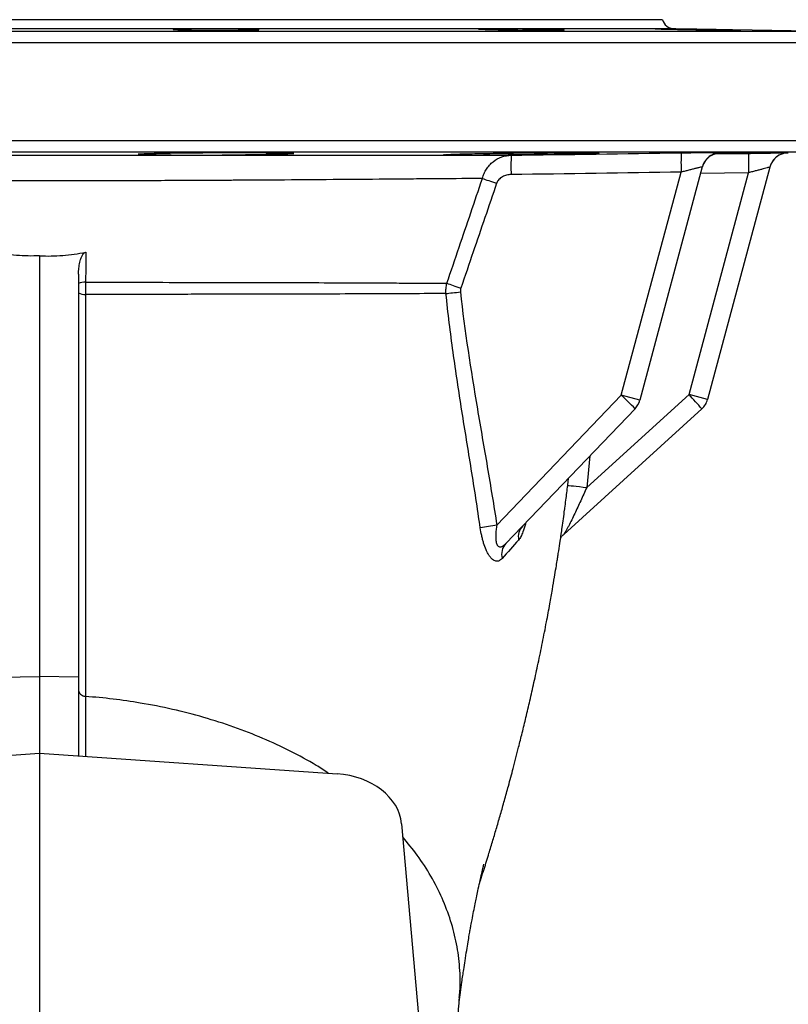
# Model space of a CAD drawing. Header units: millimetres. Extents: x 3 to 2256, y 2 to 1102.
# Tile 6 of 11: x 215 to 412, y 849 to 1102. Entities that reach past the tile are written whole.
import ezdxf

# ---------------------------------------------------------------- set-up
doc = ezdxf.new("R2010")
doc.units = ezdxf.units.MM

msp = doc.modelspace()

# ---------------------------------------------------------------- linework, layer by layer
at = {"color": 7, "linetype": 'Continuous', "lineweight": 25}
for p, q in [((379.84, 1101.65), (59.84, 1101.65)), ((419.39, 1098.7), (382.71, 1099.34)), ((369.22, 1005.16), (384.58, 1062.48)), ((390.03, 1063.82), (373.97, 1003.89)), ((407.37, 1063.77), (391.37, 1004.07)), ((386.62, 1005.34), (401.89, 1062.33)), ((219.84, 1041.01), (219.84, 932.92)), ((229.84, 1036.3), (229.84, 932.77)), ((337.27, 971.8), (369.22, 1005.16)), ((360.34, 981.47), (386.62, 1005.34)), ((373.97, 1003.89), (369.22, 1005.16)), ((391.37, 1004.07), (386.62, 1005.34)), ((372.75, 1001.72), (339.56, 967.09)), ((389.9, 1001.66), (354.43, 969.44)), ((209.84, 932.77), (219.84, 932.92)), ((219.84, 932.92), (219.84, 913.2)), ((229.84, 932.77), (219.84, 932.92)), ((229.84, 932.77), (229.84, 912.51)), ((143.47, 907.92), (219.84, 913.2)), ((219.84, 913.2), (219.84, 765.28)), ((219.84, 913.2), (296.21, 907.92)), ((312.8, 895.09), (317.82, 838.39))]:
    msp.add_line(p, q, dxfattribs=at)
at = {"color": 8, "linetype": 'Continuous', "lineweight": 25}
for p, q in [((20.29, 1098.7), (219.84, 1098.7)), ((382.71, 1099.34), (56.97, 1099.34)), ((219.84, 1098.7), (419.39, 1098.7)), ((422.31, 1095.7), (17.34, 1095.7)), ((17.34, 1070.6), (219.84, 1070.6)), ((219.84, 1070.6), (422.34, 1070.6)), ((419.39, 1067.6), (20.29, 1067.6)), ((393.17, 1067.15), (401.89, 1067.3)), ((401.89, 1062.33), (389.57, 1062.11)), ((361.11, 989.57), (360.34, 981.47)), ((355.46, 982.04), (355.66, 983.89))]:
    msp.add_line(p, q, dxfattribs=at)
at = {"color": 7, "linetype": 'Continuous', "lineweight": 25, "flags": 128}
for points in [[(333.56, 1060.86), (333.9, 1060.74), (334.29, 1060.61), (334.71, 1060.46), (335.17, 1060.31), (335.65, 1060.14), (336.16, 1059.97), (336.67, 1059.8), (337.2, 1059.62)], [(231.67, 1041.91), (231.67, 1037.97), (231.66, 1034.2)], [(324.43, 1033.94), (324.78, 1033.82), (325.16, 1033.69), (325.58, 1033.54), (326.03, 1033.39), (326.5, 1033.23), (326.99, 1033.06), (327.5, 1032.88), (328.01, 1032.71)], [(324.2, 1031.31), (324.56, 1031.35), (324.97, 1031.4), (325.4, 1031.45), (325.86, 1031.5), (326.35, 1031.55), (326.86, 1031.61), (327.37, 1031.67), (327.9, 1031.72)], [(355.46, 982.04), (355.57, 982.03), (355.86, 981.99), (356.31, 981.94), (356.92, 981.87), (357.65, 981.79), (358.49, 981.69), (359.4, 981.58), (360.34, 981.47)]]:
    msp.add_lwpolyline(points, dxfattribs=at)
at = {"color": 7, "linetype": 'Continuous', "lineweight": 25}
for centre, radius, start, end in [((382.76, 1102.34), 3, 193.3234, 269), ((460.15, 1064.83), 75.6, 178.0083, 181.7808), ((412.19, 1062.47), 5, 91.0135, 165), ((416.82, 1064.1), 75.94, 177.9325, 181.6882), ((394.84, 1062.45), 5, 121.0039, 164.9999), ((394.86, 1062.53), 5, 122.067, 164.9998), ((476.2, 1064.86), 74.35, 178.1129, 181.9487), ((412.19, 1062.47), 5, 113.3189, 165), ((231.25, 1031.41), 2.82, 81.6054, 120.0931), ((231.26, 1033.45), 2.4, 233.7328, 279.61), ((269.27, 899.08), 145.75, 44.7678, 46.7034), ((291.36, 917.17), 129.81, 40.6114, 42.7862), ((369.14, 1005.18), 5, 316.2244, 345), ((386.54, 1005.36), 5, 312.2478, 345), ((398.1, 577.64), 398.82, 98.7735, 99.3933), ((347.03, 968.72), 4.26, 137.1194, 190.0717), ((342.65, 964.26), 4.18, 137.5078, 194.1504)]:
    msp.add_arc(centre, radius, start, end, dxfattribs=at)
at = {"color": 8, "linetype": 'Continuous', "lineweight": 25}
for centre, start, end in [((394.86, 1062.53), 90.8936, 122.0671), ((394.84, 1062.45), 90.9152, 121.004), ((412.19, 1062.47), 90.9996, 113.3189)]:
    msp.add_arc(centre, 5, start, end, dxfattribs=at)
at = {"color": 7, "linetype": 'Continuous', "lineweight": 25}
msp.add_ellipse((294.84, 894.39), major_axis=(18, -0.48), ratio=0.75448, start_param=0.086798, end_param=1.514472, dxfattribs=at)
for points, knots in [([(267.98, 1099.29), (268.68, 1099.29), (269.36, 1099.28), (270.32, 1099.27), (270.63, 1099.26), (271.25, 1099.25), (271.55, 1099.25), (272.41, 1099.23), (272.93, 1099.22), (273.64, 1099.2), (273.86, 1099.2), (274.29, 1099.19), (274.48, 1099.18), (275.02, 1099.16), (275.32, 1099.15), (275.66, 1099.13), (275.76, 1099.12), (275.93, 1099.11), (276.06, 1099.1), (276.12, 1099.09), (276.14, 1099.07), (276.13, 1099.07), (276.06, 1099.05), (275.94, 1099.04), (275.67, 1099.02), (275.56, 1099.02), (275.3, 1099.01), (275.16, 1099), (274.68, 1098.99), (274.3, 1098.98), (273.64, 1098.97), (273.41, 1098.97), (272.91, 1098.96), (272.66, 1098.96), (271.85, 1098.95), (271.27, 1098.95), (270.01, 1098.94), (269.35, 1098.94), (268.33, 1098.94), (267.99, 1098.94), (267.29, 1098.94), (266.93, 1098.94), (265.85, 1098.94), (265.14, 1098.94), (263.7, 1098.95), (262.98, 1098.96), (261.59, 1098.97), (260.92, 1098.98), (259.95, 1098.99), (259.63, 1098.99), (259.02, 1099), (258.43, 1099.01), (257.88, 1099.02), (257.36, 1099.03), (257.1, 1099.03), (256.39, 1099.05), (255.97, 1099.06), (255.43, 1099.08), (255.27, 1099.09), (254.97, 1099.1), (254.83, 1099.11), (254.49, 1099.12), (254.32, 1099.14), (254.18, 1099.16), (254.15, 1099.16), (254.13, 1099.17), (254.13, 1099.18), (254.2, 1099.2), (254.32, 1099.21), (254.6, 1099.23), (254.71, 1099.23), (254.96, 1099.24), (255.25, 1099.25), (255.6, 1099.26), (255.98, 1099.27), (256.18, 1099.28), (256.84, 1099.29), (257.33, 1099.29), (258.41, 1099.31), (259.01, 1099.31), (260.25, 1099.32), (260.9, 1099.32), (261.93, 1099.32), (262.28, 1099.32), (262.98, 1099.32), (263.33, 1099.32), (264.4, 1099.32), (265.12, 1099.32), (266.57, 1099.31), (267.28, 1099.3), (267.98, 1099.29)], [0, 0, 0, 0, 0.03125, 0.03125, 0.046875, 0.046875, 0.0625, 0.0625, 0.09375, 0.09375, 0.109375, 0.109375, 0.125, 0.125, 0.15625, 0.15625, 0.171875, 0.171875, 0.1875, 0.203125, 0.203125, 0.21875, 0.21875, 0.25, 0.25, 0.265625, 0.265625, 0.28125, 0.28125, 0.3125, 0.3125, 0.328125, 0.328125, 0.34375, 0.34375, 0.375, 0.375, 0.40625, 0.40625, 0.421875, 0.421875, 0.4375, 0.4375, 0.46875, 0.46875, 0.5, 0.5, 0.53125, 0.53125, 0.546875, 0.546875, 0.5625, 0.578125, 0.578125, 0.59375, 0.59375, 0.625, 0.625, 0.640625, 0.640625, 0.65625, 0.65625, 0.6875, 0.6875, 0.703125, 0.703125, 0.71875, 0.71875, 0.75, 0.75, 0.765625, 0.765625, 0.78125, 0.796875, 0.796875, 0.8125, 0.8125, 0.84375, 0.84375, 0.875, 0.875, 0.90625, 0.90625, 0.921875, 0.921875, 0.9375, 0.9375, 0.96875, 0.96875, 1, 1, 1, 1]), ([(340.74, 1099.29), (341.44, 1099.29), (342.15, 1099.28), (343.22, 1099.27), (343.58, 1099.26), (344.3, 1099.25), (344.67, 1099.25), (345.74, 1099.23), (346.44, 1099.22), (347.46, 1099.2), (347.79, 1099.2), (348.46, 1099.19), (348.78, 1099.18), (349.71, 1099.16), (350.29, 1099.15), (351.11, 1099.13), (351.37, 1099.12), (351.86, 1099.11), (352.32, 1099.1), (352.73, 1099.09), (353.11, 1099.07), (353.29, 1099.07), (353.77, 1099.05), (354.02, 1099.04), (354.3, 1099.02), (354.38, 1099.02), (354.5, 1099.01), (354.54, 1099), (354.61, 1098.99), (354.58, 1098.98), (354.44, 1098.97), (354.38, 1098.97), (354.21, 1098.96), (354.12, 1098.96), (353.77, 1098.95), (353.47, 1098.95), (352.75, 1098.94), (352.33, 1098.94), (351.62, 1098.94), (351.37, 1098.94), (350.84, 1098.94), (350.57, 1098.94), (349.71, 1098.94), (349.1, 1098.94), (347.81, 1098.95), (347.13, 1098.96), (345.74, 1098.97), (345.03, 1098.98), (343.95, 1098.99), (343.59, 1098.99), (342.87, 1099), (342.15, 1099.01), (341.44, 1099.02), (340.74, 1099.03), (340.39, 1099.03), (339.37, 1099.05), (338.71, 1099.06), (337.78, 1099.08), (337.48, 1099.09), (336.89, 1099.1), (336.6, 1099.11), (335.79, 1099.12), (335.3, 1099.14), (334.64, 1099.16), (334.44, 1099.16), (334.05, 1099.17), (333.88, 1099.18), (333.4, 1099.2), (333.15, 1099.21), (332.87, 1099.23), (332.79, 1099.23), (332.67, 1099.24), (332.59, 1099.25), (332.58, 1099.26), (332.6, 1099.27), (332.63, 1099.28), (332.77, 1099.29), (332.93, 1099.29), (333.39, 1099.31), (333.7, 1099.31), (334.41, 1099.32), (334.83, 1099.32), (335.54, 1099.32), (335.8, 1099.32), (336.32, 1099.32), (336.6, 1099.32), (337.45, 1099.32), (338.06, 1099.32), (339.36, 1099.31), (340.04, 1099.3), (340.74, 1099.29)], [0, 0, 0, 0, 0.03125, 0.03125, 0.046875, 0.046875, 0.0625, 0.0625, 0.09375, 0.09375, 0.109375, 0.109375, 0.125, 0.125, 0.15625, 0.15625, 0.171875, 0.171875, 0.1875, 0.203125, 0.203125, 0.21875, 0.21875, 0.25, 0.25, 0.265625, 0.265625, 0.28125, 0.28125, 0.3125, 0.3125, 0.328125, 0.328125, 0.34375, 0.34375, 0.375, 0.375, 0.40625, 0.40625, 0.421875, 0.421875, 0.4375, 0.4375, 0.46875, 0.46875, 0.5, 0.5, 0.53125, 0.53125, 0.546875, 0.546875, 0.5625, 0.578125, 0.578125, 0.59375, 0.59375, 0.625, 0.625, 0.640625, 0.640625, 0.65625, 0.65625, 0.6875, 0.6875, 0.703125, 0.703125, 0.71875, 0.71875, 0.75, 0.75, 0.765625, 0.765625, 0.78125, 0.796875, 0.796875, 0.8125, 0.8125, 0.84375, 0.84375, 0.875, 0.875, 0.90625, 0.90625, 0.921875, 0.921875, 0.9375, 0.9375, 0.96875, 0.96875, 1, 1, 1, 1]), ([(381.1, 1099.29), (381.61, 1099.29), (382.17, 1099.28), (383.06, 1099.27), (383.37, 1099.26), (384.01, 1099.25), (384.34, 1099.25), (385.34, 1099.23), (386.02, 1099.22), (387.08, 1099.2), (387.44, 1099.2), (388.16, 1099.19), (388.52, 1099.18), (389.6, 1099.16), (390.31, 1099.15), (391.38, 1099.13), (391.73, 1099.12), (392.42, 1099.11), (393.09, 1099.1), (393.74, 1099.09), (394.38, 1099.07), (394.69, 1099.07), (395.59, 1099.05), (396.14, 1099.04), (396.91, 1099.02), (397.15, 1099.02), (397.61, 1099.01), (397.82, 1099), (398.42, 1098.99), (398.76, 1098.98), (399.18, 1098.97), (399.3, 1098.97), (399.51, 1098.96), (399.6, 1098.96), (399.81, 1098.95), (399.88, 1098.95), (399.88, 1098.94), (399.81, 1098.94), (399.6, 1098.94), (399.51, 1098.94), (399.3, 1098.94), (399.18, 1098.94), (398.76, 1098.94), (398.43, 1098.94), (397.63, 1098.95), (397.16, 1098.96), (396.15, 1098.97), (395.59, 1098.98), (394.69, 1098.99), (394.38, 1098.99), (393.75, 1099), (393.1, 1099.01), (392.42, 1099.02), (391.73, 1099.03), (391.38, 1099.03), (390.32, 1099.05), (389.6, 1099.06), (388.53, 1099.08), (388.17, 1099.09), (387.45, 1099.1), (387.09, 1099.11), (386.03, 1099.12), (385.34, 1099.14), (384.34, 1099.16), (384.01, 1099.16), (383.38, 1099.17), (383.07, 1099.18), (382.17, 1099.2), (381.62, 1099.21), (380.85, 1099.23), (380.61, 1099.23), (380.15, 1099.24), (379.72, 1099.25), (379.35, 1099.26), (379.01, 1099.27), (378.85, 1099.28), (378.44, 1099.29), (378.23, 1099.29), (377.95, 1099.31), (377.88, 1099.31), (377.88, 1099.32), (377.95, 1099.32), (378.16, 1099.32), (378.24, 1099.32), (378.45, 1099.32), (378.57, 1099.32), (378.98, 1099.32), (379.32, 1099.32), (380.13, 1099.31), (380.59, 1099.3), (381.1, 1099.29)], [0, 0, 0, 0, 0.03125, 0.03125, 0.046875, 0.046875, 0.0625, 0.0625, 0.09375, 0.09375, 0.109375, 0.109375, 0.125, 0.125, 0.15625, 0.15625, 0.171875, 0.171875, 0.1875, 0.203125, 0.203125, 0.21875, 0.21875, 0.25, 0.25, 0.265625, 0.265625, 0.28125, 0.28125, 0.3125, 0.3125, 0.328125, 0.328125, 0.34375, 0.34375, 0.375, 0.375, 0.40625, 0.40625, 0.421875, 0.421875, 0.4375, 0.4375, 0.46875, 0.46875, 0.5, 0.5, 0.53125, 0.53125, 0.546875, 0.546875, 0.5625, 0.578125, 0.578125, 0.59375, 0.59375, 0.625, 0.625, 0.640625, 0.640625, 0.65625, 0.65625, 0.6875, 0.6875, 0.703125, 0.703125, 0.71875, 0.71875, 0.75, 0.75, 0.765625, 0.765625, 0.78125, 0.796875, 0.796875, 0.8125, 0.8125, 0.84375, 0.84375, 0.875, 0.875, 0.90625, 0.90625, 0.921875, 0.921875, 0.9375, 0.9375, 0.96875, 0.96875, 1, 1, 1, 1]), ([(253.63, 1066.84), (253.16, 1066.85), (252.7, 1066.85), (251.81, 1066.86), (251.37, 1066.87), (250.14, 1066.88), (249.39, 1066.9), (248.4, 1066.92), (248.09, 1066.93), (247.5, 1066.94), (247.23, 1066.95), (246.5, 1066.98), (246.1, 1066.99), (245.66, 1067.02), (245.53, 1067.03), (245.33, 1067.05), (245.25, 1067.06), (245.11, 1067.09), (245.11, 1067.11), (245.26, 1067.14), (245.34, 1067.15), (245.55, 1067.17), (245.68, 1067.18), (246.13, 1067.21), (246.53, 1067.23), (247.27, 1067.26), (247.54, 1067.27), (248.13, 1067.29), (248.45, 1067.3), (249.45, 1067.33), (250.2, 1067.34), (251.44, 1067.37), (251.87, 1067.38), (252.77, 1067.39), (253.23, 1067.4), (254.67, 1067.42), (255.67, 1067.43), (257.26, 1067.45), (257.8, 1067.46), (258.9, 1067.47), (259.46, 1067.47), (261.14, 1067.49), (262.28, 1067.49), (264.03, 1067.5), (264.61, 1067.51), (265.78, 1067.51), (266.37, 1067.51), (268.1, 1067.52), (269.24, 1067.52), (270.93, 1067.52), (271.49, 1067.52), (272.59, 1067.52), (273.12, 1067.52), (274.7, 1067.51), (275.7, 1067.51), (277.14, 1067.5), (277.6, 1067.49), (278.49, 1067.49), (278.92, 1067.48), (280.14, 1067.47), (280.89, 1067.46), (281.89, 1067.44), (282.2, 1067.43), (282.78, 1067.42), (283.05, 1067.41), (283.78, 1067.39), (284.17, 1067.37), (284.62, 1067.35), (284.74, 1067.34), (284.94, 1067.32), (285.02, 1067.31), (285.16, 1067.29), (285.16, 1067.27), (284.94, 1067.23), (284.74, 1067.21), (284.28, 1067.18), (284.1, 1067.17), (283.7, 1067.15), (283.47, 1067.14), (282.72, 1067.11), (282.14, 1067.09), (281.14, 1067.06), (280.78, 1067.05), (280.03, 1067.03), (279.63, 1067.02), (278.38, 1066.99), (277.49, 1066.97), (276.06, 1066.95), (275.57, 1066.94), (274.56, 1066.93), (274.03, 1066.92), (272.44, 1066.9), (271.33, 1066.88), (269.06, 1066.86), (267.92, 1066.85), (266.76, 1066.84)], [0, 0, 0, 0, 0.015625, 0.015625, 0.03125, 0.03125, 0.0625, 0.0625, 0.078125, 0.078125, 0.09375, 0.09375, 0.125, 0.125, 0.140625, 0.140625, 0.15625, 0.15625, 0.1875, 0.1875, 0.203125, 0.203125, 0.21875, 0.21875, 0.25, 0.25, 0.265625, 0.265625, 0.28125, 0.28125, 0.3125, 0.3125, 0.328125, 0.328125, 0.34375, 0.34375, 0.375, 0.375, 0.390625, 0.390625, 0.40625, 0.40625, 0.4375, 0.4375, 0.453125, 0.453125, 0.46875, 0.46875, 0.5, 0.5, 0.515625, 0.515625, 0.53125, 0.53125, 0.5625, 0.5625, 0.578125, 0.578125, 0.59375, 0.59375, 0.625, 0.625, 0.640625, 0.640625, 0.65625, 0.65625, 0.6875, 0.6875, 0.703125, 0.703125, 0.71875, 0.71875, 0.75, 0.75, 0.78125, 0.78125, 0.796875, 0.796875, 0.8125, 0.8125, 0.84375, 0.84375, 0.859375, 0.859375, 0.875, 0.875, 0.90625, 0.90625, 0.921875, 0.921875, 0.9375, 0.9375, 0.96875, 0.96875, 1, 1, 1, 1]), ([(326.02, 1066.84), (325.45, 1066.84), (324.98, 1066.85), (324.41, 1066.87), (324.25, 1066.87), (323.98, 1066.89), (323.87, 1066.89), (323.62, 1066.91), (323.55, 1066.93), (323.64, 1066.96), (323.79, 1066.98), (324.18, 1067.01), (324.33, 1067.02), (324.69, 1067.03), (324.89, 1067.04), (325.58, 1067.08), (326.14, 1067.1), (327.1, 1067.13), (327.45, 1067.14), (328.18, 1067.16), (328.57, 1067.17), (329.8, 1067.2), (330.68, 1067.22), (332.11, 1067.25), (332.6, 1067.26), (333.62, 1067.28), (334.15, 1067.29), (335.75, 1067.32), (336.86, 1067.34), (338.57, 1067.36), (339.15, 1067.37), (340.33, 1067.39), (340.92, 1067.39), (342.7, 1067.42), (343.88, 1067.43), (345.66, 1067.45), (346.26, 1067.45), (347.44, 1067.47), (348.03, 1067.47), (349.75, 1067.49), (350.87, 1067.49), (352.49, 1067.5), (353.03, 1067.51), (354.07, 1067.51), (354.57, 1067.51), (356.03, 1067.52), (356.94, 1067.52), (358.2, 1067.52), (358.6, 1067.52), (359.37, 1067.52), (359.72, 1067.52), (360.73, 1067.51), (361.32, 1067.51), (362.06, 1067.5), (362.28, 1067.49), (362.67, 1067.48), (362.84, 1067.48), (363.27, 1067.46), (363.46, 1067.45), (363.62, 1067.43), (363.59, 1067.41), (363.39, 1067.39), (363.3, 1067.38), (363.06, 1067.37), (362.92, 1067.36), (362.4, 1067.33), (361.96, 1067.31), (361.15, 1067.29), (360.86, 1067.28), (360.23, 1067.26), (359.89, 1067.25), (358.81, 1067.22), (358.01, 1067.2), (356.7, 1067.17), (356.24, 1067.15), (355.29, 1067.13), (354.8, 1067.12), (353.29, 1067.09), (352.23, 1067.07), (350.58, 1067.04), (350.02, 1067.03), (348.88, 1067.01), (348.29, 1067), (346.55, 1066.98), (345.37, 1066.96), (343.59, 1066.93), (342.99, 1066.93), (341.79, 1066.91), (340.6, 1066.9), (339.42, 1066.88), (338.26, 1066.87), (337.68, 1066.87), (335.99, 1066.85), (334.9, 1066.84), (333.87, 1066.84)], [0, 0, 0, 0, 0.03125, 0.03125, 0.046875, 0.046875, 0.0625, 0.0625, 0.09375, 0.09375, 0.125, 0.125, 0.140625, 0.140625, 0.15625, 0.15625, 0.1875, 0.1875, 0.203125, 0.203125, 0.21875, 0.21875, 0.25, 0.25, 0.265625, 0.265625, 0.28125, 0.28125, 0.3125, 0.3125, 0.328125, 0.328125, 0.34375, 0.34375, 0.375, 0.375, 0.390625, 0.390625, 0.40625, 0.40625, 0.4375, 0.4375, 0.453125, 0.453125, 0.46875, 0.46875, 0.5, 0.5, 0.515625, 0.515625, 0.53125, 0.53125, 0.5625, 0.5625, 0.578125, 0.578125, 0.59375, 0.59375, 0.625, 0.625, 0.65625, 0.65625, 0.671875, 0.671875, 0.6875, 0.6875, 0.71875, 0.71875, 0.734375, 0.734375, 0.75, 0.75, 0.78125, 0.78125, 0.796875, 0.796875, 0.8125, 0.8125, 0.84375, 0.84375, 0.859375, 0.859375, 0.875, 0.875, 0.90625, 0.90625, 0.921875, 0.921875, 0.9375, 0.953125, 0.953125, 0.96875, 0.96875, 1, 1, 1, 1]), ([(384.59, 1067.46), (385.01, 1067.46), (385.85, 1067.47), (387.09, 1067.49), (388.17, 1067.5), (389.09, 1067.51), (389.73, 1067.52), (390.33, 1067.53), (391.01, 1067.53), (391.74, 1067.54), (392.31, 1067.54), (392.75, 1067.54), (393.15, 1067.55), (393.65, 1067.55), (394, 1067.55), (394.38, 1067.54), (394.62, 1067.54), (394.68, 1067.54), (394.69, 1067.54)], [0, 0, 0, 0, 0.085766, 0.172418, 0.259277, 0.318046, 0.377606, 0.407522, 0.463353, 0.548142, 0.605654, 0.634541, 0.689499, 0.745207, 0.829687, 0.858164, 0.968763, 1, 1, 1, 1]), ([(392.27, 1066.72), (392.42, 1066.81), (392.76, 1067.02), (393.29, 1067.21), (393.78, 1067.34), (394.12, 1067.4), (394.29, 1067.42), (394.34, 1067.42), (394.36, 1067.42)], [0, 0, 0, 0, 0.207128, 0.464567, 0.670705, 0.816512, 0.908778, 1, 1, 1, 1]), ([(393.9, 1067.36), (394.48, 1067.36), (396.13, 1067.39), (398.71, 1067.42), (401.51, 1067.46), (403.96, 1067.49), (405.97, 1067.51), (407.51, 1067.52), (408.5, 1067.52), (408.95, 1067.51), (408.83, 1067.5), (408.13, 1067.47), (406.9, 1067.44), (405.14, 1067.4), (402.94, 1067.36), (400.32, 1067.31), (397.39, 1067.25), (394.98, 1067.21), (393.56, 1067.18), (393.23, 1067.18)], [0, 0, 0, 0, 0.033384, 0.095738, 0.159901, 0.222248, 0.286402, 0.348741, 0.412889, 0.475224, 0.539367, 0.601703, 0.665846, 0.728187, 0.792335, 0.854683, 0.918839, 0.981195, 1, 1, 1, 1]), ([(394.72, 1067.44), (394.69, 1067.44), (394.62, 1067.43), (394.42, 1067.43), (394.29, 1067.42)], [0, 0, 0, 0, 0.396583, 1, 1, 1, 1]), ([(401.89, 1067.3), (402.55, 1067.32), (403.22, 1067.33), (404.51, 1067.35), (405.14, 1067.36), (406.05, 1067.38), (406.35, 1067.38), (406.94, 1067.39), (407.23, 1067.39), (408.05, 1067.41), (408.57, 1067.42), (409.29, 1067.43), (409.52, 1067.43), (409.95, 1067.44), (410.15, 1067.44), (410.72, 1067.45), (411.04, 1067.46), (411.44, 1067.46), (411.55, 1067.46), (411.75, 1067.47), (411.84, 1067.47), (412.04, 1067.47), (412.11, 1067.47), (412.11, 1067.47)], [0, 0, 0, 0, 0.125, 0.125, 0.25, 0.25, 0.3125, 0.3125, 0.375, 0.375, 0.5, 0.5, 0.5625, 0.5625, 0.625, 0.625, 0.75, 0.75, 0.8125, 0.8125, 0.875, 0.875, 1, 1, 1, 1]), ([(186.05, 1066.84), (191.57, 1066.85), (197.15, 1066.85), (208.41, 1066.85), (214.1, 1066.85), (225.57, 1066.85), (231.26, 1066.85), (242.53, 1066.85), (248.11, 1066.85), (253.63, 1066.84)], [0, 0, 0, 0, 0.25, 0.25, 0.5, 0.5, 0.75, 0.75, 1, 1, 1, 1]), ([(253.63, 1066.84), (255.84, 1066.84), (258.03, 1066.84), (262.41, 1066.84), (264.59, 1066.84), (266.76, 1066.84)], [0, 0, 0, 0, 0.5, 0.5, 1, 1, 1, 1]), ([(266.76, 1066.84), (269.52, 1066.84), (272.28, 1066.84), (277.7, 1066.84), (280.37, 1066.84), (288.26, 1066.84), (293.36, 1066.84), (303.27, 1066.84), (308.07, 1066.84), (315.03, 1066.84), (317.31, 1066.84), (321.76, 1066.84), (323.92, 1066.84), (326.02, 1066.84)], [0, 0, 0, 0, 0.125, 0.125, 0.25, 0.25, 0.5, 0.5, 0.75, 0.75, 0.875, 0.875, 1, 1, 1, 1]), ([(326.02, 1066.84), (327.37, 1066.84), (328.71, 1066.84), (331.32, 1066.84), (332.61, 1066.84), (333.87, 1066.84)], [0, 0, 0, 0, 0.5, 0.5, 1, 1, 1, 1]), ([(333.56, 1060.86), (333.66, 1061.29), (333.81, 1061.71), (334.15, 1062.51), (334.36, 1062.9), (334.83, 1063.63), (335.1, 1063.98), (335.67, 1064.61), (335.99, 1064.91), (336.98, 1065.7), (337.71, 1066.1), (339.29, 1066.67), (340.1, 1066.82), (340.93, 1066.84)], [0, 0, 0, 0, 0.125, 0.125, 0.25, 0.25, 0.375, 0.375, 0.5, 0.5, 0.75, 0.75, 1, 1, 1, 1]), ([(390.03, 1063.82), (390.03, 1063.83), (389.99, 1063.82), (389.84, 1063.79), (389.72, 1063.77), (389.42, 1063.7), (389.24, 1063.66), (388.92, 1063.58), (388.81, 1063.55), (388.57, 1063.49), (388.45, 1063.46), (388.06, 1063.37), (387.78, 1063.3), (387.19, 1063.15), (386.88, 1063.07), (386.25, 1062.91), (385.92, 1062.82), (385.26, 1062.65), (384.92, 1062.57), (384.58, 1062.48)], [0, 0, 0, 0, 0.125, 0.125, 0.25, 0.25, 0.375, 0.375, 0.4375, 0.4375, 0.5, 0.5, 0.625, 0.625, 0.75, 0.75, 0.875, 0.875, 1, 1, 1, 1]), ([(407.37, 1063.77), (407.37, 1063.77), (407.32, 1063.76), (407.2, 1063.73), (407.15, 1063.71), (407.04, 1063.68), (406.97, 1063.66), (406.74, 1063.61), (406.56, 1063.56), (406.13, 1063.44), (405.89, 1063.38), (405.37, 1063.24), (405.09, 1063.17), (404.5, 1063.02), (404.19, 1062.93), (403.56, 1062.77), (403.23, 1062.68), (402.57, 1062.51), (402.23, 1062.42), (401.89, 1062.33)], [0, 0, 0, 0, 0.125, 0.125, 0.1875, 0.1875, 0.25, 0.25, 0.375, 0.375, 0.5, 0.5, 0.625, 0.625, 0.75, 0.75, 0.875, 0.875, 1, 1, 1, 1]), ([(333.56, 1060.86), (330.11, 1060.83), (326.45, 1060.81), (320.63, 1060.76), (318.64, 1060.74), (315.57, 1060.72), (314.53, 1060.71), (312.42, 1060.69), (311.35, 1060.69), (305.97, 1060.64), (301.51, 1060.61), (292.32, 1060.54), (287.59, 1060.5), (280.27, 1060.45), (277.79, 1060.44), (274.02, 1060.41), (272.76, 1060.41), (270.21, 1060.39), (268.93, 1060.38), (262.47, 1060.35), (257.26, 1060.32), (246.74, 1060.28), (241.42, 1060.26), (230.7, 1060.24), (225.29, 1060.24), (214.36, 1060.24), (208.95, 1060.24), (198.23, 1060.26), (192.92, 1060.28), (182.39, 1060.32), (177.18, 1060.35), (170.74, 1060.38), (169.45, 1060.39), (166.9, 1060.41), (165.64, 1060.41), (161.87, 1060.44), (159.39, 1060.45), (152.08, 1060.5), (147.34, 1060.54), (138.16, 1060.61), (133.71, 1060.64), (128.33, 1060.69), (127.27, 1060.69), (125.16, 1060.71), (124.12, 1060.72), (121.04, 1060.74), (119.05, 1060.76), (113.23, 1060.81), (109.57, 1060.83), (106.12, 1060.86)], [0, 0, 0, 0, 0.0625, 0.0625, 0.09375, 0.09375, 0.109375, 0.109375, 0.125, 0.125, 0.1875, 0.1875, 0.25, 0.25, 0.28125, 0.28125, 0.296875, 0.296875, 0.3125, 0.3125, 0.375, 0.375, 0.4375, 0.4375, 0.5, 0.5, 0.5625, 0.5625, 0.625, 0.625, 0.6875, 0.6875, 0.703125, 0.703125, 0.71875, 0.71875, 0.75, 0.75, 0.8125, 0.8125, 0.875, 0.875, 0.890625, 0.890625, 0.90625, 0.90625, 0.9375, 0.9375, 1, 1, 1, 1]), ([(324.43, 1033.94), (325.48, 1037.03), (326.53, 1040.12), (327.58, 1043.21), (328.58, 1046.15), (329.57, 1049.09), (330.57, 1052.03), (331.57, 1054.98), (332.56, 1057.92), (333.56, 1060.86)], [0, 0, 0, 0, 0.00979543, 0.00979543, 0.00979543, 0.01911158, 0.01911158, 0.01911158, 0.02842741, 0.02842741, 0.02842741, 0.02842741]), ([(340.92, 1061.86), (340.53, 1061.85), (340.15, 1061.8), (339.4, 1061.62), (339.04, 1061.48), (338.54, 1061.2), (338.37, 1061.1), (338.07, 1060.87), (337.92, 1060.74), (337.66, 1060.45), (337.54, 1060.3), (337.34, 1059.97), (337.26, 1059.8), (337.2, 1059.62)], [0, 0, 0, 0, 0.25, 0.25, 0.5, 0.5, 0.625, 0.625, 0.75, 0.75, 0.875, 0.875, 1, 1, 1, 1]), ([(337.2, 1059.62), (336.2, 1056.68), (335.19, 1053.74), (334.19, 1050.8), (333.19, 1047.86), (332.18, 1044.92), (331.18, 1041.98), (330.12, 1038.89), (329.07, 1035.8), (328.01, 1032.71)], [0, 0, 0, 0, 0.00931823, 0.00931823, 0.00931823, 0.01863646, 0.01863646, 0.01863646, 0.02843371, 0.02843371, 0.02843371, 0.02843371]), ([(219.84, 1041.01), (217.85, 1040.9), (215.87, 1040.93), (212.91, 1041.16), (211.93, 1041.26), (209.97, 1041.54), (208.98, 1041.71), (208.01, 1041.91)], [0, 0, 0, 0, 0.5, 0.5, 0.75, 0.75, 1, 1, 1, 1]), ([(219.84, 1041.01), (221.83, 1040.9), (223.81, 1040.93), (226.77, 1041.16), (227.75, 1041.26), (229.71, 1041.54), (230.7, 1041.71), (231.67, 1041.91)], [0, 0, 0, 0, 0.5, 0.5, 0.75, 0.75, 1, 1, 1, 1]), ([(229.84, 1036.3), (229.84, 1036.81), (229.87, 1037.32), (229.97, 1038.33), (230.05, 1038.83), (230.22, 1039.58), (230.29, 1039.83), (230.44, 1040.32), (230.53, 1040.57), (230.75, 1041.04), (230.88, 1041.26), (231.12, 1041.57), (231.21, 1041.66), (231.42, 1041.82), (231.54, 1041.89), (231.67, 1041.91)], [0, 0, 0, 0, 0.25, 0.25, 0.5, 0.5, 0.625, 0.625, 0.75, 0.75, 0.875, 0.875, 0.9375, 0.9375, 1, 1, 1, 1]), ([(231.66, 1034.2), (231.66, 1033.68), (231.66, 1033.15), (231.66, 1032.11), (231.66, 1031.59), (231.66, 1031.08)], [0, 0, 0, 0, 0.5, 0.5, 1, 1, 1, 1]), ([(231.66, 1034.2), (236.15, 1034.2), (240.59, 1034.2), (249.36, 1034.18), (253.69, 1034.18), (260.12, 1034.17), (262.25, 1034.17), (265.42, 1034.16), (266.47, 1034.16), (268.58, 1034.16), (269.63, 1034.15), (274.84, 1034.14), (278.9, 1034.13), (286.77, 1034.11), (290.6, 1034.1), (298.02, 1034.07), (301.62, 1034.05), (306.86, 1034.03), (308.58, 1034.02), (311.11, 1034.01), (311.95, 1034.01), (313.6, 1034), (314.42, 1033.99), (318.46, 1033.97), (321.52, 1033.95), (324.43, 1033.94)], [0, 0, 0, 0, 0.125, 0.125, 0.25, 0.25, 0.3125, 0.3125, 0.34375, 0.34375, 0.375, 0.375, 0.5, 0.5, 0.625, 0.625, 0.75, 0.75, 0.8125, 0.8125, 0.84375, 0.84375, 0.875, 0.875, 1, 1, 1, 1]), ([(324.2, 1031.31), (324.17, 1031.75), (324.17, 1032.19), (324.25, 1033.07), (324.32, 1033.51), (324.43, 1033.94)], [0, 0, 0, 0, 0.5, 0.5, 1, 1, 1, 1]), ([(328.01, 1032.71), (327.96, 1032.55), (327.92, 1032.39), (327.88, 1032.06), (327.88, 1031.89), (327.9, 1031.72)], [0, 0, 0, 0, 0.5, 0.5, 1, 1, 1, 1]), ([(231.66, 1031.08), (231.66, 1025.86), (231.66, 1020.75), (231.66, 1010.72), (231.66, 1005.8), (231.66, 996.15), (231.66, 991.43), (231.66, 982.17), (231.66, 977.64), (231.66, 970.99), (231.66, 968.8), (231.66, 964.49), (231.66, 962.38), (231.66, 958.22), (231.66, 956.18), (231.66, 952.19), (231.65, 950.24), (231.65, 944.53), (231.65, 940.9), (231.64, 935.73), (231.64, 934.05), (231.63, 932), (231.63, 931.4), (231.63, 930.69), (231.63, 930.39), (231.63, 930.19), (231.63, 930.09), (231.63, 929.95), (231.63, 929.9), (231.63, 929.81), (231.63, 929.67), (231.63, 929.36), (231.63, 928.9), (231.63, 928.45), (231.63, 928.13), (231.63, 927.99), (231.63, 927.9), (231.63, 927.85), (231.63, 927.81)], [0, 0, 0, 0, 0.125, 0.125, 0.25, 0.25, 0.375, 0.375, 0.5, 0.5, 0.5625, 0.5625, 0.625, 0.625, 0.6875, 0.6875, 0.75, 0.75, 0.875, 0.875, 0.9375, 0.9375, 0.953125, 0.960938, 0.964844, 0.964844, 0.96875, 0.96875, 0.970703, 0.970703, 0.972656, 0.976563, 0.984375, 0.992188, 0.996094, 0.998047, 0.998047, 1, 1, 1, 1]), ([(324.2, 1031.31), (321.31, 1031.29), (318.25, 1031.27), (314.23, 1031.25), (313.41, 1031.25), (311.76, 1031.24), (310.92, 1031.24), (308.4, 1031.23), (306.69, 1031.22), (301.47, 1031.2), (297.88, 1031.18), (290.48, 1031.16), (286.67, 1031.15), (278.81, 1031.13), (274.77, 1031.12), (269.56, 1031.11), (268.52, 1031.11), (266.42, 1031.11), (265.36, 1031.11), (262.2, 1031.1), (260.07, 1031.1), (253.66, 1031.09), (249.33, 1031.08), (240.58, 1031.08), (236.15, 1031.08), (231.66, 1031.08)], [0, 0, 0, 0, 0.125, 0.125, 0.15625, 0.15625, 0.1875, 0.1875, 0.25, 0.25, 0.375, 0.375, 0.5, 0.5, 0.625, 0.625, 0.65625, 0.65625, 0.6875, 0.6875, 0.75, 0.75, 0.875, 0.875, 1, 1, 1, 1]), ([(333, 971.12), (332.28, 976.14), (331.5, 981.15), (329.9, 991.16), (329.08, 996.16), (327.49, 1006.18), (326.73, 1011.19), (325.34, 1021.23), (324.71, 1026.27), (324.2, 1031.31)], [0, 0, 0, 0, 0.25, 0.25, 0.5, 0.5, 0.75, 0.75, 1, 1, 1, 1]), ([(327.9, 1031.72), (328.99, 1021.66), (330.57, 1011.68), (333.09, 996.73), (333.96, 991.75), (335.66, 981.78), (336.49, 976.8), (337.27, 971.8)], [0, 0, 0, 0, 0.5, 0.5, 0.75, 0.75, 1, 1, 1, 1]), ([(360.34, 981.47), (359.83, 980.33), (359.31, 979.2), (358.54, 977.52), (358.28, 976.96), (357.77, 975.85), (357.51, 975.3), (356.99, 974.21), (356.73, 973.68), (356.22, 972.63), (355.96, 972.12), (355.59, 971.39), (355.46, 971.16), (355.22, 970.7), (355.1, 970.49), (354.87, 970.09), (354.77, 969.91), (354.62, 969.69), (354.57, 969.62), (354.49, 969.51), (354.46, 969.47), (354.43, 969.44)], [0, 0, 0, 0, 0.25, 0.25, 0.375, 0.375, 0.5, 0.5, 0.625, 0.625, 0.75, 0.75, 0.8125, 0.8125, 0.875, 0.875, 0.9375, 0.9375, 0.96875, 0.96875, 1, 1, 1, 1]), ([(354.72, 976.16), (354.81, 976.85), (355.07, 978.76), (355.31, 980.76), (355.46, 982.04)], [0, 0, 0, 0, 0.360003, 1, 1, 1, 1]), ([(332.76, 879.57), (332.92, 880.08), (333.33, 881.37), (334.17, 884.03), (335.18, 887.3), (336.25, 890.84), (337.24, 894.18), (338.22, 897.58), (339.23, 901.13), (340.31, 905.06), (341.54, 909.62), (342.71, 914.17), (343.8, 918.53), (344.77, 922.5), (345.78, 926.81), (346.83, 931.44), (347.9, 936.42), (348.98, 941.61), (349.97, 946.7), (350.82, 951.26), (351.5, 955.09), (352.03, 958.2), (352.43, 960.66), (352.72, 962.49), (352.95, 963.93), (353.21, 965.59), (353.58, 968.03), (354.09, 971.53), (354.49, 974.35), (354.7, 976.01), (354.72, 976.16)], [0, 0, 0, 0, 0.016059, 0.040813, 0.083136, 0.118858, 0.15391, 0.190149, 0.227577, 0.267317, 0.315624, 0.373427, 0.411912, 0.453657, 0.498642, 0.546846, 0.598241, 0.652797, 0.70694, 0.753881, 0.791705, 0.822958, 0.847679, 0.865898, 0.877683, 0.890935, 0.915851, 0.950786, 0.995681, 1, 1, 1, 1]), ([(337.27, 971.8), (337.19, 971.4), (337.12, 970.99), (337.02, 970.18), (336.99, 969.77), (336.95, 968.96), (336.95, 968.56), (337, 967.99), (337.02, 967.81), (337.08, 967.45), (337.12, 967.28), (337.22, 966.96), (337.29, 966.81), (337.43, 966.56), (337.51, 966.46), (337.7, 966.3), (337.8, 966.25), (338.01, 966.19), (338.12, 966.19), (338.45, 966.24), (338.68, 966.35), (339.13, 966.66), (339.35, 966.86), (339.56, 967.09)], [0, 0, 0, 0, 0.125, 0.125, 0.25, 0.25, 0.375, 0.375, 0.4375, 0.4375, 0.5, 0.5, 0.5625, 0.5625, 0.625, 0.625, 0.6875, 0.6875, 0.75, 0.75, 0.875, 0.875, 1, 1, 1, 1]), ([(343.74, 971.42), (343.74, 971.42), (343.72, 971.38), (343.76, 971.47), (343.9, 971.6), (343.93, 971.63)], [0, 0, 0, 0, 0.051024, 0.756327, 1, 1, 1, 1]), ([(338.59, 963.24), (338.48, 963.11), (338.36, 963), (338.11, 962.8), (337.98, 962.72), (337.59, 962.54), (337.32, 962.5), (336.89, 962.57), (336.75, 962.62), (336.46, 962.76), (336.31, 962.86), (336.02, 963.1), (335.87, 963.25), (335.58, 963.58), (335.44, 963.77), (335.17, 964.18), (335.03, 964.41), (334.77, 964.9), (334.64, 965.16), (334.28, 965.98), (334.07, 966.57), (333.77, 967.5), (333.68, 967.82), (333.52, 968.47), (333.44, 968.79), (333.22, 969.78), (333.1, 970.44), (333, 971.12)], [0, 0, 0, 0, 0.0625, 0.0625, 0.125, 0.125, 0.25, 0.25, 0.3125, 0.3125, 0.375, 0.375, 0.4375, 0.4375, 0.5, 0.5, 0.5625, 0.5625, 0.625, 0.625, 0.75, 0.75, 0.8125, 0.8125, 0.875, 0.875, 1, 1, 1, 1]), ([(353.65, 968.51), (353.68, 968.57), (353.83, 968.81), (354.1, 969.17), (354.38, 969.38), (354.44, 969.43)], [0, 0, 0, 0, 0.195072, 0.823424, 1, 1, 1, 1]), ([(229.84, 929.48), (229.84, 929.44), (229.84, 929.36), (229.86, 929.23), (229.89, 929.1), (229.93, 928.96), (229.99, 928.83), (230.07, 928.69), (230.17, 928.55), (230.28, 928.42), (230.42, 928.29), (230.58, 928.18), (230.75, 928.07), (230.95, 927.97), (231.16, 927.9), (231.39, 927.84), (231.55, 927.82), (231.63, 927.81)], [0, 0, 0, 0, 0.049495, 0.101445, 0.155848, 0.212704, 0.272014, 0.333777, 0.397993, 0.464662, 0.533783, 0.605357, 0.679382, 0.75586, 0.834789, 0.916169, 1, 1, 1, 1]), ([(293.98, 908.07), (292.95, 908.75), (289.87, 910.79), (284.24, 913.8), (277.2, 917.1), (269.77, 919.99), (262.01, 922.49), (253.97, 924.56), (246.18, 926.09), (238.71, 927.19), (233.99, 927.6), (231.63, 927.81)], [0, 0, 0, 0, 0.061742, 0.18376, 0.305793, 0.427935, 0.550287, 0.672946, 0.796011, 0.897801, 1, 1, 1, 1]), ([(327.6, 850.5), (327.66, 851.01), (327.98, 853.57), (327.8, 858.17), (327.04, 864.24), (325.51, 870.19), (323.3, 876), (320.42, 881.63), (317.06, 886.89), (314.37, 890.15), (313.1, 891.7)], [0, 0, 0, 0, 0.035793, 0.178791, 0.320428, 0.460849, 0.600221, 0.738685, 0.876359, 1, 1, 1, 1]), ([(327.58, 849.31), (327.69, 850.13), (327.92, 851.83), (328.23, 854.13), (328.51, 856.05), (328.78, 857.89), (329.11, 860.06), (329.49, 862.42), (329.85, 864.62), (330.16, 866.39), (330.41, 867.8), (330.64, 869.1), (330.93, 870.67), (331.29, 872.52), (331.66, 874.41), (332.02, 876.18), (332.41, 878.02), (332.87, 880.1), (333.37, 882.29), (333.75, 883.87), (333.87, 884.43), (333.95, 884.78), (333.92, 884.69), (333.91, 884.68)], [0, 0, 0, 0, 0.056002, 0.11641, 0.157181, 0.193721, 0.24876, 0.314899, 0.368944, 0.415175, 0.449929, 0.478271, 0.517586, 0.575967, 0.63003, 0.674836, 0.727012, 0.791269, 0.861938, 0.924327, 0.95933, 0.996168, 1, 1, 1, 1]), ([(323.32, 761.52), (323.38, 763.22), (323.48, 766.41), (323.63, 770.78), (323.77, 774.46), (323.88, 777.49), (323.96, 779.87), (324.05, 782.23), (324.15, 784.84), (324.28, 788.03), (324.42, 791.55), (324.58, 795.51), (324.77, 800.03), (325, 805.2), (325.27, 811.01), (325.55, 816.71), (325.82, 821.87), (326.06, 826.28), (326.29, 830.26), (326.47, 833.29), (326.6, 835.47), (326.69, 836.89), (326.78, 838.2), (326.86, 839.47), (326.96, 840.91), (327.08, 842.71), (327.25, 844.98), (327.45, 847.67), (327.59, 849.5), (327.67, 850.5)], [0, 0, 0, 0, 0.045099, 0.084435, 0.118037, 0.145934, 0.168148, 0.1847, 0.212264, 0.242381, 0.276582, 0.314836, 0.359506, 0.413103, 0.475513, 0.54575, 0.602921, 0.654474, 0.704204, 0.751912, 0.772203, 0.791488, 0.809624, 0.826616, 0.845362, 0.871816, 0.906443, 0.949193, 1, 1, 1, 1])]:
    msp.add_open_spline(points, degree=3, knots=knots, dxfattribs=at)
for points in [[(340.93, 1066.84), (355.49, 1067.03), (370.04, 1067.24), (384.59, 1067.46)], [(394.78, 1067.53), (394.77, 1067.5), (394.77, 1067.47), (394.76, 1067.45)], [(333.87, 1066.84), (335.09, 1066.84), (337.49, 1066.84), (339.8, 1066.84), (340.93, 1066.84)], [(384.58, 1062.48), (370.03, 1062.26), (355.47, 1062.05), (340.92, 1061.86)], [(342.83, 967.98), (341.47, 966.46), (340.06, 964.87), (338.59, 963.24)]]:
    msp.add_open_spline(points, degree=3, dxfattribs=at)
at = {"color": 8, "linetype": 'Continuous', "lineweight": 25}
for points, knots in [([(394.69, 1067.54), (394.73, 1067.53), (394.78, 1067.53), (394.78, 1067.53), (394.78, 1067.53)], [0, 0, 0, 0, 0.651579, 1, 1, 1, 1]), ([(344.65, 972.4), (344.63, 972.28), (344.44, 971.41), (344.04, 970.21), (343.46, 968.81), (343.04, 968.26), (342.83, 967.98)], [0, 0, 0, 0, 0.058539, 0.439398, 0.715836, 1, 1, 1, 1]), ([(231.63, 927.81), (231.63, 927.81), (231.63, 923.29), (231.63, 918.32), (231.63, 912.85), (231.63, 912.39)], [0, 0, 0, 0, 0.000002, 0.915893, 1, 1, 1, 1])]:
    msp.add_open_spline(points, degree=3, knots=knots, dxfattribs=at)
msp.add_open_spline([(394.76, 1067.45), (394.76, 1067.45), (394.75, 1067.44), (394.72, 1067.44)], degree=3, dxfattribs=at)

doc.saveas('drawing.dxf')
